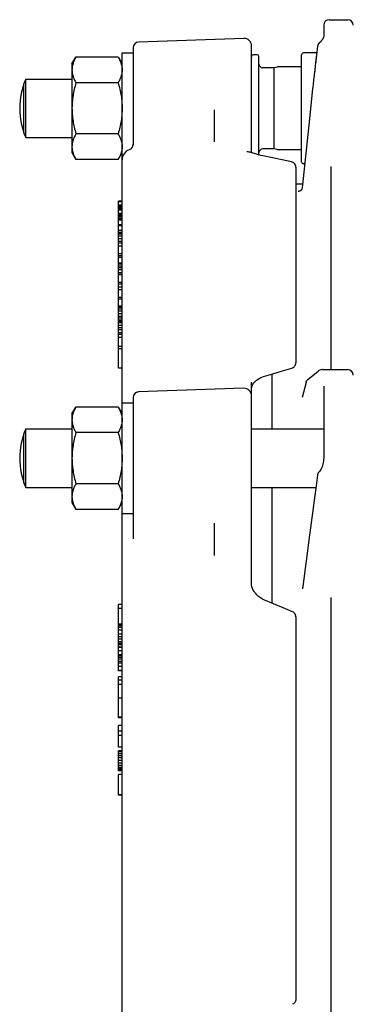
# Model space of a CAD drawing. Header units: inches. Extents: x 0 to 22, y 0 to 17.
# Tile 5 of 9: x 9.2 to 10.7, y 4.1 to 8.3. Entities that reach past the tile are written whole.
import ezdxf

# ---------------------------------------------------------------- set-up
doc = ezdxf.new("R2010")
doc.units = ezdxf.units.IN
doc.header["$LTSCALE"] = 1.21
doc.header["$MEASUREMENT"] = 0
doc.layers.get('0').update_dxf_attribs({"linetype": 'CONTINUOUS'})

msp = doc.modelspace()

# ---------------------------------------------------------------- linework, layer by layer
at = {"color": 7, "linetype": 'CONTINUOUS'}
for p, q in [((10.567, 8.2524), (10.6457, 8.2524)), ((10.5434, 8.2287), (10.5434, 8.1813)), ((10.2037, 8.1725), (9.7551, 8.1568)), ((10.5428, 8.1778), (10.5421, 8.1761)), ((10.5432, 8.1797), (10.5428, 8.1778)), ((9.6851, 2.1263), (9.6851, 8.1106)), ((9.6851, 8.1106), (9.7323, 8.1106)), ((9.7323, 8.1332), (9.7323, 7.717)), ((10.2363, 7.6854), (10.2363, 8.141)), ((10.5137, 8.1106), (10.4568, 8.1106)), ((10.5171, 8.1393), (10.5127, 8.1018)), ((9.4717, 8.0634), (9.4886, 8.0926)), ((9.4717, 8.0634), (9.4717, 7.6854)), ((9.6682, 8.0926), (9.4886, 8.0926)), ((9.6682, 8.0926), (9.6851, 8.0634)), ((10.2599, 8.1028), (10.2442, 8.1028)), ((10.2678, 7.6755), (10.2678, 8.0949)), ((10.4489, 7.6461), (10.4489, 8.1028)), ((10.3308, 8.0476), (10.2835, 8.0476)), ((10.3458, 8.0506), (10.3308, 8.0476)), ((10.3308, 8.0476), (10.3308, 7.7012)), ((10.3473, 8.0508), (10.3458, 8.0506)), ((10.4489, 8.0508), (10.3473, 8.0508)), ((9.267, 7.7699), (9.267, 7.9789)), ((9.2748, 7.7498), (9.2748, 7.999)), ((9.2748, 7.999), (9.4717, 7.999)), ((9.6682, 7.9835), (9.4886, 7.9835)), ((10.0788, 7.7318), (10.0788, 7.868)), ((9.2748, 7.7498), (9.4717, 7.7498)), ((9.6682, 7.7653), (9.4886, 7.7653)), ((9.4717, 7.6854), (9.4886, 7.6562)), ((9.6682, 7.6562), (9.6851, 7.6854)), ((9.7166, 7.6986), (9.7146, 7.6978)), ((10.2289, 7.6871), (10.2257, 7.6877)), ((10.3308, 7.7012), (10.2835, 7.7012)), ((10.3458, 7.6982), (10.3308, 7.7012)), ((10.3473, 7.698), (10.3458, 7.6982)), ((10.4489, 7.698), (10.3473, 7.698)), ((10.4681, 7.696), (10.4529, 7.5484)), ((9.6682, 7.6562), (9.4886, 7.6562)), ((10.2762, 7.6734), (10.2761, 7.6734)), ((10.4253, 7.6229), (10.4253, 6.7895)), ((10.4622, 7.6382), (10.4568, 7.6382)), ((10.5749, 6.7602), (10.5749, 7.6259)), ((10.4533, 7.5516), (10.4253, 7.5516)), ((10.4351, 7.5203), (10.4351, 7.5203)), ((9.6694, 6.7664), (9.6694, 7.4788)), ((9.6851, 7.4788), (9.6694, 7.4788)), ((9.6851, 7.4757), (9.6694, 7.4757)), ((9.6851, 7.4612), (9.6694, 7.4612)), ((9.6851, 7.4581), (9.6694, 7.4581)), ((9.6851, 7.4524), (9.6694, 7.4524)), ((9.6851, 7.449), (9.6694, 7.449)), ((9.6851, 7.4437), (9.6694, 7.4437)), ((9.6851, 7.4399), (9.6694, 7.4399)), ((9.6851, 7.4259), (9.6694, 7.4259)), ((9.6851, 7.4207), (9.6694, 7.4207)), ((9.6851, 7.4141), (9.6694, 7.4141)), ((9.6851, 7.41), (9.6694, 7.41)), ((9.6851, 7.4037), (9.6694, 7.4037)), ((9.6851, 7.3969), (9.6694, 7.3969)), ((9.6851, 7.3779), (9.6694, 7.3779)), ((9.6851, 7.3734), (9.6694, 7.3734)), ((9.6851, 7.3537), (9.6694, 7.3537)), ((9.6851, 7.3516), (9.6694, 7.3516)), ((9.6851, 7.344), (9.6694, 7.344)), ((9.6851, 7.3376), (9.6694, 7.3376)), ((9.6851, 7.3298), (9.6694, 7.3298)), ((9.6851, 7.3177), (9.6694, 7.3177)), ((9.6851, 7.3059), (9.6694, 7.3059)), ((9.6851, 7.2991), (9.6694, 7.2991)), ((9.6851, 7.2863), (9.6694, 7.2863)), ((9.6851, 7.2537), (9.6694, 7.2537)), ((9.6851, 7.2458), (9.6694, 7.2458)), ((9.6851, 7.2447), (9.6694, 7.2447)), ((9.6851, 7.2385), (9.6694, 7.2385)), ((9.6851, 7.214), (9.6694, 7.214)), ((9.6851, 7.2136), (9.6694, 7.2136)), ((9.6851, 7.2101), (9.6694, 7.2101)), ((9.6851, 7.2012), (9.6694, 7.2012)), ((9.6851, 7.1936), (9.6694, 7.1936)), ((9.6851, 7.185), (9.6694, 7.185)), ((9.6851, 7.1724), (9.6694, 7.1724)), ((9.6851, 7.1717), (9.6694, 7.1717)), ((9.6851, 7.1646), (9.6694, 7.1646)), ((9.6851, 7.131), (9.6694, 7.131)), ((9.6851, 7.1238), (9.6694, 7.1238)), ((9.6851, 7.1113), (9.6694, 7.1113)), ((9.6851, 7.0997), (9.6694, 7.0997)), ((9.6851, 7.0677), (9.6694, 7.0677)), ((9.6851, 7.06), (9.6694, 7.06)), ((9.6851, 7.0301), (9.6694, 7.0301)), ((9.6851, 7.0285), (9.6694, 7.0285)), ((9.6851, 7.0249), (9.6694, 7.0249)), ((9.6851, 7.0181), (9.6694, 7.0181)), ((9.6851, 7.0094), (9.6694, 7.0094)), ((9.6851, 6.9983), (9.6694, 6.9983)), ((9.6851, 6.9866), (9.6694, 6.9866)), ((9.6851, 6.9796), (9.6694, 6.9796)), ((9.6851, 6.9789), (9.6694, 6.9789)), ((9.6851, 6.9703), (9.6694, 6.9703)), ((9.6851, 6.9668), (9.6694, 6.9668)), ((9.6851, 6.9647), (9.6694, 6.9647)), ((9.6851, 6.9593), (9.6694, 6.9593)), ((9.6851, 6.9478), (9.6694, 6.9478)), ((9.6851, 6.9388), (9.6694, 6.9388)), ((9.6851, 6.9294), (9.6694, 6.9294)), ((9.6851, 6.9163), (9.6694, 6.9163)), ((9.6851, 6.9099), (9.6694, 6.9099)), ((9.6851, 6.8963), (9.6694, 6.8963)), ((9.6851, 6.8584), (9.6694, 6.8584)), ((9.6851, 6.8493), (9.6694, 6.8493)), ((9.6851, 6.7664), (9.6694, 6.7664)), ((10.4084, 6.7669), (10.4103, 6.7676)), ((10.3229, 6.7412), (10.3229, 6.5069)), ((10.4759, 6.7172), (10.5196, 6.7534)), ((10.5196, 6.7534), (10.5196, 6.7534)), ((10.5378, 6.7602), (10.6457, 6.7602)), ((10.2037, 6.6804), (9.7551, 6.6647)), ((10.2363, 5.8473), (10.2363, 6.7065)), ((10.2363, 6.6774), (10.2363, 6.6774)), ((10.5434, 6.6891), (10.5434, 6.3824)), ((9.7323, 6.6411), (9.7323, 6.0377)), ((9.4717, 6.5713), (9.4886, 6.6005)), ((9.6682, 6.6005), (9.4886, 6.6005)), ((9.6682, 6.6005), (9.6851, 6.5713)), ((9.6851, 6.6185), (9.7323, 6.6185)), ((9.4717, 6.5712), (9.4717, 6.1933)), ((10.5434, 6.5711), (10.5434, 6.571)), ((9.267, 6.2778), (9.267, 6.4868)), ((9.2748, 6.2577), (9.2748, 6.5069)), ((9.2748, 6.5069), (9.4717, 6.5069)), ((9.6682, 6.4914), (9.4886, 6.4914)), ((10.2363, 6.5069), (10.5434, 6.5069)), ((9.2748, 6.2577), (9.4717, 6.2577)), ((9.6682, 6.2732), (9.4886, 6.2732)), ((10.2363, 6.2577), (10.51, 6.2577)), ((10.3229, 6.2577), (10.3229, 5.764)), ((9.4717, 6.1933), (9.4886, 6.1641)), ((9.6682, 6.1641), (9.6851, 6.1933)), ((9.6682, 6.1641), (9.4886, 6.1641)), ((9.6851, 6.1461), (9.7323, 6.1461)), ((10.0788, 5.9673), (10.0788, 6.1049)), ((10.2484, 5.8115), (10.2484, 5.8115)), ((10.4542, 5.8331), (10.4539, 5.8311)), ((10.4545, 5.8354), (10.4542, 5.8331)), ((9.6694, 5.4758), (9.6694, 5.7588)), ((9.6851, 5.7588), (9.6694, 5.7588)), ((10.5749, 3.9921), (10.5749, 5.7882)), ((9.6851, 5.7415), (9.6694, 5.7415)), ((9.6851, 5.6751), (9.6694, 5.6751)), ((9.6851, 5.6734), (9.6694, 5.6734)), ((10.4253, 5.7053), (10.4253, 4.075)), ((9.6851, 5.6672), (9.6694, 5.6672)), ((9.6851, 5.6597), (9.6694, 5.6597)), ((9.6851, 5.6494), (9.6694, 5.6494)), ((9.6851, 5.6318), (9.6694, 5.6318)), ((9.6851, 5.6201), (9.6694, 5.6201)), ((9.6851, 5.61), (9.6694, 5.61)), ((9.6851, 5.5985), (9.6694, 5.5985)), ((9.6851, 5.5914), (9.6694, 5.5914)), ((9.6851, 5.5859), (9.6694, 5.5859)), ((9.6851, 5.5759), (9.6694, 5.5759)), ((9.6851, 5.5748), (9.6694, 5.5748)), ((9.6851, 5.5743), (9.6694, 5.5743)), ((9.6851, 5.561), (9.6694, 5.561)), ((9.6851, 5.5433), (9.6694, 5.5433)), ((9.6851, 5.5388), (9.6694, 5.5388)), ((9.6851, 5.5326), (9.6694, 5.5326)), ((9.6851, 5.5248), (9.6694, 5.5248)), ((9.6851, 5.5153), (9.6694, 5.5153)), ((9.6851, 5.5075), (9.6694, 5.5075)), ((9.6851, 5.4942), (9.6694, 5.4942)), ((9.6851, 5.4765), (9.6694, 5.4765)), ((9.6851, 5.4758), (9.6694, 5.4758)), ((9.6694, 5.3595), (9.6694, 5.4494)), ((9.6851, 5.4494), (9.6694, 5.4494)), ((9.6851, 5.4358), (9.6694, 5.4358)), ((9.6851, 5.4178), (9.6694, 5.4178)), ((9.6851, 5.3595), (9.6694, 5.3595)), ((9.6694, 5.2753), (9.6694, 5.3592)), ((9.6851, 5.3592), (9.6694, 5.3592)), ((9.6851, 5.2776), (9.6694, 5.2776)), ((9.6851, 5.2753), (9.6694, 5.2753)), ((9.6694, 5.1504), (9.6694, 5.2416)), ((9.6851, 5.2416), (9.6694, 5.2416)), ((9.6851, 5.2184), (9.6694, 5.2184)), ((9.6851, 5.2002), (9.6694, 5.2002)), ((9.6851, 5.1504), (9.6694, 5.1504)), ((9.6694, 5.0494), (9.6694, 5.1345)), ((9.6851, 5.1345), (9.6694, 5.1345)), ((9.6851, 5.1319), (9.6694, 5.1319)), ((9.6851, 5.1303), (9.6694, 5.1303)), ((9.6851, 5.1219), (9.6694, 5.1219)), ((9.6851, 5.1131), (9.6694, 5.1131)), ((9.6851, 5.1042), (9.6694, 5.1042)), ((9.6851, 5.0927), (9.6694, 5.0927)), ((9.6851, 5.0811), (9.6694, 5.0811)), ((9.6851, 5.0714), (9.6694, 5.0714)), ((9.6851, 5.0638), (9.6694, 5.0638)), ((9.6851, 5.0609), (9.6694, 5.0609)), ((9.6851, 5.0557), (9.6694, 5.0557)), ((9.6851, 5.0504), (9.6694, 5.0504)), ((9.6851, 5.0494), (9.6694, 5.0494)), ((9.6694, 4.9455), (9.6694, 5.0332)), ((9.6851, 5.0332), (9.6694, 5.0332)), ((9.6851, 4.946), (9.6694, 4.946)), ((9.6851, 4.9455), (9.6694, 4.9455))]:
    msp.add_line(p, q, dxfattribs=at)
for points in [[(10.5269, 8.1558), (10.5252, 8.1545), (10.5222, 8.1514), (10.5198, 8.1478), (10.518, 8.1437), (10.5171, 8.1393)], [(10.5434, 8.1813), (10.5433, 8.1802), (10.5426, 8.1772), (10.5409, 8.1729), (10.5381, 8.168), (10.5345, 8.1631), (10.5303, 8.1586), (10.5269, 8.1558)], [(10.5398, 8.1711), (10.5388, 8.1692), (10.5385, 8.1687)], [(10.4964, 7.9587), (10.4823, 7.8296), (10.4681, 7.696)], [(9.7146, 7.6978), (9.7085, 7.6948), (9.7029, 7.691), (9.6978, 7.6863), (9.6935, 7.6809), (9.6899, 7.6748), (9.6873, 7.6681), (9.6856, 7.6612), (9.6851, 7.654)], [(10.2257, 7.6877), (10.2217, 7.6884), (10.2182, 7.6892), (10.2165, 7.6896)], [(10.2328, 7.6863), (10.2309, 7.6867), (10.2289, 7.6871)], [(10.2361, 7.6855), (10.2345, 7.6859), (10.2328, 7.6863)], [(10.2391, 7.6845), (10.239, 7.6846), (10.2376, 7.6851), (10.2361, 7.6855)], [(10.2436, 7.6829), (10.242, 7.6835), (10.2391, 7.6845)], [(10.2848, 7.6715), (10.2763, 7.6734), (10.2661, 7.6759), (10.2569, 7.6785), (10.2489, 7.681), (10.2436, 7.6829)], [(10.4066, 7.646), (10.367, 7.6544), (10.3249, 7.6632), (10.2848, 7.6715)], [(10.4253, 7.6229), (10.4249, 7.6272), (10.4237, 7.6313), (10.4219, 7.6351), (10.4195, 7.6384), (10.4165, 7.6413), (10.413, 7.6436), (10.4092, 7.6453), (10.4066, 7.646)], [(10.4496, 7.528), (10.4488, 7.5267), (10.448, 7.5255), (10.447, 7.5245), (10.446, 7.5236), (10.4449, 7.5229), (10.4438, 7.5222), (10.4425, 7.5216), (10.4411, 7.5211), (10.4396, 7.5207), (10.4379, 7.5204), (10.4362, 7.5203), (10.4351, 7.5203)], [(10.4514, 7.5339), (10.4513, 7.5335), (10.4509, 7.5314), (10.4503, 7.5295), (10.4496, 7.528)], [(10.4529, 7.5484), (10.4516, 7.5364), (10.4514, 7.5339)], [(10.2869, 6.7303), (10.3265, 6.7423), (10.3686, 6.7549), (10.4084, 6.7669)], [(10.4103, 6.7676), (10.4138, 6.7693), (10.417, 6.7716), (10.4198, 6.7744), (10.4221, 6.7778), (10.4238, 6.7814), (10.4249, 6.7854), (10.4253, 6.7895)], [(10.2363, 6.6774), (10.2368, 6.6835), (10.2386, 6.6906), (10.2416, 6.6973), (10.2458, 6.7037), (10.251, 6.7096), (10.257, 6.715), (10.264, 6.7199), (10.2716, 6.7242), (10.28, 6.7279), (10.2869, 6.7303)], [(10.5378, 6.7602), (10.5369, 6.7602), (10.5319, 6.7596), (10.5271, 6.758), (10.5228, 6.7558), (10.5196, 6.7534)], [(10.4681, 6.7049), (10.4627, 6.6839), (10.4519, 6.6417)], [(10.4681, 6.7049), (10.4694, 6.7086), (10.4712, 6.712), (10.4737, 6.7151), (10.4759, 6.7172)], [(10.5434, 6.3824), (10.5432, 6.3772), (10.5426, 6.3701), (10.5415, 6.3633), (10.5401, 6.3569), (10.5383, 6.3507), (10.5363, 6.3449), (10.534, 6.3395), (10.5315, 6.3345), (10.5289, 6.3301), (10.526, 6.326), (10.5236, 6.3234)], [(10.5171, 6.31), (10.5109, 6.2644), (10.5039, 6.2126), (10.4965, 6.1585)], [(10.5236, 6.3234), (10.5228, 6.3225), (10.5204, 6.3192), (10.5187, 6.3158), (10.5175, 6.3123), (10.5171, 6.3099)], [(10.4965, 6.1585), (10.4823, 6.0533), (10.4682, 5.9444), (10.4545, 5.8354)], [(10.2484, 5.8115), (10.2471, 5.8131), (10.2428, 5.8195), (10.2397, 5.8264), (10.2376, 5.8339), (10.2365, 5.8418), (10.2363, 5.8473)], [(10.2538, 5.805), (10.2502, 5.8094), (10.2484, 5.8115)], [(10.2891, 5.7782), (10.2824, 5.7813), (10.2739, 5.7864), (10.266, 5.7923), (10.2588, 5.7991), (10.2538, 5.805)], [(10.4539, 5.8311), (10.4536, 5.8293), (10.4533, 5.8278), (10.4531, 5.8267), (10.4529, 5.826), (10.4529, 5.8258)], [(10.4108, 5.7271), (10.3713, 5.7437), (10.3292, 5.7614), (10.2891, 5.7782)], [(10.4253, 5.7053), (10.4249, 5.7092), (10.424, 5.713), (10.4224, 5.7166), (10.4202, 5.7199), (10.4174, 5.7229), (10.4142, 5.7253), (10.4108, 5.7271)], [(10.4253, 4.075), (10.4249, 4.0711), (10.424, 4.0673), (10.4224, 4.0637), (10.4202, 4.0604), (10.4174, 4.0574), (10.4142, 4.055), (10.4108, 4.0532)]]:
    msp.add_lwpolyline(points, dxfattribs=at)
for centre, radius, start, end in [((10.567, 8.2287), 0.0236, 90, 180), ((10.6457, 8.2287), 0.0236, 0, 90), ((9.756, 8.1332), 0.0236, 92, 180), ((10.2048, 8.141), 0.0315, 0, 92), ((10.4568, 8.1028), 0.00787, 90, 180), ((10.2442, 8.0949), 0.00787, 90, 180), ((10.2599, 8.0949), 0.00787, 0, 90), ((10.2835, 8.0634), 0.0157, 180, 270), ((9.5641, 7.8744), 0.315, 156.6997, 203.3003), ((9.7087, 7.7208), 0.0236, 289.4712, 360), ((10.2835, 7.6854), 0.0157, 90, 180), ((10.4568, 7.6461), 0.00787, 180, 270), ((10.6457, 6.7366), 0.0236, 0, 90), ((10.2048, 6.6489), 0.0315, 0, 92), ((9.756, 6.6411), 0.0236, 92, 180), ((9.5641, 6.3823), 0.315, 156.6997, 203.3003)]:
    msp.add_arc(centre, radius, start, end, dxfattribs=at)
for points, start_tangent, end_tangent in [([(10.5144, 8.1168), (10.5141, 8.1142), (10.5127, 8.1018)], (-0.001736, -0.014967), (-0.001719, -0.014968)), ([(10.5138, 8.1112), (10.5127, 8.1018)], (-0.001092, -0.009387), (-0.001089, -0.009387)), ([(9.4886, 8.0926), (9.4812, 8.0784), (9.476, 8.0648), (9.4731, 8.0534)], (-0.021166, -0.036661), (-0.007709, -0.041667)), ([(9.6682, 8.0926), (9.6756, 8.0784), (9.6808, 8.0648), (9.684, 8.0514), (9.6851, 8.0381)], (0.028869, -0.050003), (0, -0.057738)), ([(10.5127, 8.1018), (10.5104, 8.082), (10.5041, 8.0268)], (-0.00869, -0.074935), (-0.008513, -0.074955)), ([(10.5127, 8.1018), (10.511, 8.0868), (10.5077, 8.0575), (10.5042, 8.0268)], (-0.008606, -0.074945), (-0.008385, -0.07497)), ([(9.4719, 8.043), (9.4717, 8.0381)], (-0.000299, -0.00494), (0, -0.004943)), ([(9.4717, 8.0381), (9.4728, 8.0247), (9.476, 8.0113), (9.4812, 7.9977), (9.4886, 7.9835)], (0, -0.057738), (0.028869, -0.050003)), ([(9.4721, 8.0457), (9.4719, 8.043)], (-0.000247, -0.002669), (-0.000162, -0.002675)), ([(9.4722, 8.047), (9.4721, 8.0457)], (-0.000145, -0.001332), (-0.000124, -0.001334)), ([(9.4728, 8.0514), (9.4722, 8.047)], (-0.000708, -0.004388), (-0.00048, -0.00442)), ([(9.4729, 8.0521), (9.4728, 8.0514)], (-0.000119, -0.000698), (-0.000113, -0.000699)), ([(9.4731, 8.0534), (9.4729, 8.0521)], (-0.000237, -0.001281), (-0.000218, -0.001284)), ([(9.6851, 8.0381), (9.684, 8.0247), (9.6808, 8.0113), (9.6756, 7.9977), (9.6682, 7.9835)], (0, -0.057738), (-0.028869, -0.050003)), ([(10.5041, 8.0268), (10.5034, 8.021), (10.4964, 7.9587)], (-0.007737, -0.068126), (-0.007605, -0.068141)), ([(9.4886, 7.9835), (9.4813, 7.9554), (9.4761, 7.9282), (9.4728, 7.9013), (9.4717, 7.8744)], (-0.030718, -0.106409), (0, -0.110754)), ([(9.6682, 7.9835), (9.6755, 7.9554), (9.6808, 7.9282), (9.684, 7.9013), (9.6851, 7.8744)], (0.030718, -0.106409), (0, -0.110754)), ([(9.4717, 7.8744), (9.4728, 7.8475), (9.4761, 7.8206), (9.4813, 7.7935), (9.4886, 7.7653)], (0, -0.110754), (0.030718, -0.106409)), ([(9.6851, 7.8744), (9.684, 7.8475), (9.6808, 7.8206), (9.6755, 7.7935), (9.6682, 7.7653)], (0, -0.110754), (-0.030718, -0.106409)), ([(9.4886, 7.7653), (9.4812, 7.7511), (9.476, 7.7375), (9.4728, 7.7241), (9.4717, 7.7107)], (-0.028869, -0.050003), (0, -0.057738)), ([(9.6682, 7.7653), (9.6756, 7.7511), (9.6808, 7.7375), (9.684, 7.7241), (9.6851, 7.7107)], (0.028869, -0.050003), (0, -0.057738)), ([(9.4717, 7.7107), (9.4728, 7.6974), (9.476, 7.684), (9.4812, 7.6704), (9.4886, 7.6562)], (0, -0.057738), (0.028869, -0.050003)), ([(9.6851, 7.7107), (9.684, 7.6974), (9.6808, 7.684), (9.6756, 7.6704), (9.6682, 7.6562)], (0, -0.057738), (-0.028869, -0.050003)), ([(9.4886, 6.6005), (9.4812, 6.5863), (9.476, 6.5727), (9.4731, 6.5613)], (-0.021166, -0.036661), (-0.007709, -0.041667)), ([(9.6682, 6.6005), (9.6756, 6.5863), (9.6808, 6.5727), (9.684, 6.5593), (9.6851, 6.5459)], (0.028869, -0.050003), (0, -0.057738)), ([(9.4719, 6.5509), (9.4717, 6.5459)], (-0.000299, -0.00494), (0, -0.004943)), ([(9.4721, 6.5536), (9.4719, 6.5509)], (-0.000247, -0.002669), (-0.000162, -0.002675)), ([(9.4722, 6.5549), (9.4721, 6.5536)], (-0.000145, -0.001332), (-0.000124, -0.001334)), ([(9.4728, 6.5593), (9.4722, 6.5549)], (-0.000708, -0.004388), (-0.00048, -0.00442)), ([(9.4729, 6.56), (9.4728, 6.5593)], (-0.000119, -0.000698), (-0.000113, -0.000699)), ([(9.4731, 6.5613), (9.4729, 6.56)], (-0.000237, -0.001281), (-0.000218, -0.001284)), ([(9.4717, 6.5459), (9.4728, 6.5326), (9.476, 6.5192), (9.4812, 6.5056), (9.4886, 6.4914)], (0, -0.057738), (0.028869, -0.050003)), ([(9.6851, 6.5459), (9.684, 6.5326), (9.6808, 6.5192), (9.6756, 6.5056), (9.6682, 6.4914)], (0, -0.057738), (-0.028869, -0.050003)), ([(9.4886, 6.4914), (9.4813, 6.4632), (9.4761, 6.4361), (9.4728, 6.4092), (9.4717, 6.3823)], (-0.030718, -0.106409), (0, -0.110754)), ([(9.6682, 6.4914), (9.6755, 6.4632), (9.6808, 6.4361), (9.684, 6.4092), (9.6851, 6.3823)], (0.030718, -0.106409), (0, -0.110754)), ([(9.4717, 6.3823), (9.4728, 6.3554), (9.4761, 6.3285), (9.4813, 6.3013), (9.4886, 6.2732)], (0, -0.110754), (0.030718, -0.106409)), ([(9.6851, 6.3823), (9.684, 6.3554), (9.6808, 6.3285), (9.6755, 6.3013), (9.6682, 6.2732)], (0, -0.110754), (-0.030718, -0.106409)), ([(9.4886, 6.2732), (9.4812, 6.2589), (9.476, 6.2454), (9.4728, 6.232), (9.4717, 6.2186)], (-0.028869, -0.050003), (0, -0.057738)), ([(9.6682, 6.2732), (9.6756, 6.2589), (9.6808, 6.2454), (9.684, 6.232), (9.6851, 6.2186)], (0.028869, -0.050003), (0, -0.057738)), ([(9.4717, 6.2186), (9.4728, 6.2053), (9.476, 6.1919), (9.4812, 6.1783), (9.4886, 6.1641)], (0, -0.057738), (0.028869, -0.050003)), ([(9.6851, 6.2186), (9.684, 6.2053), (9.6808, 6.1919), (9.6756, 6.1783), (9.6682, 6.1641)], (0, -0.057738), (-0.028869, -0.050003))]:
    msp.add_spline(points, degree=3, dxfattribs=dict(at, start_tangent=start_tangent, end_tangent=end_tangent))

doc.saveas('drawing.dxf')
